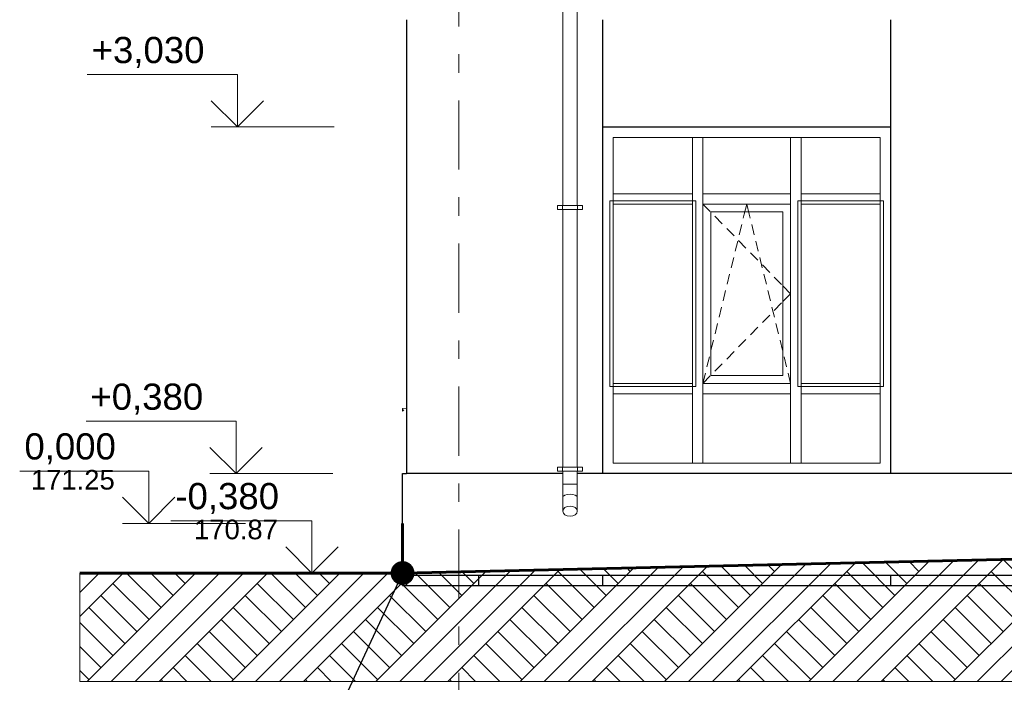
# Model space of a CAD drawing. Header units: millimetres. Extents: x -28821 to 130709, y -7627 to 10914.
# Tile 44 of 111: x 87554 to 95078, y -4559 to 506. Entities that reach past the tile are written whole.
import ezdxf
from ezdxf.enums import TextEntityAlignment as Align

# ---------------------------------------------------------------- set-up
doc = ezdxf.new("R2010")
doc.units = ezdxf.units.MM
doc.header["$MEASUREMENT"] = 0
doc.linetypes.add('Штрих-Штриховая', pattern=[1093.611073, 529.166651, -211.666656, 141.111112, -211.666656])
for name, color, linetype, lineweight in [('1 Молдинги_Ном._пера__41', 7, 'Continuous', 60), ('1_Цоколь_Ном._пера__21', 7, 'Continuous', 30), ('2D - Общий_Ном._пера__2', 8, 'Continuous', 15), ('2D - Общий_Ном._пера__74', 255, 'Continuous', 0), ('Конструктив - Навесные Стены_Ном._пера__1', 7, 'Continuous', 15), ('Конструктив - Стены Внутренние несущие_Ном._пера__21', 7, 'Continuous', 30), ('Конструктив - Стены Несущие_Ном._пера__21', 7, 'Continuous', 30), ('Новый_1 ВОДОСТОК_Ном._пера__141', 7, 'Continuous', 20), ('Новый_Окна Archicad_Ном._пера__1', 7, 'Continuous', 15), ('Окна Archicad_Ном._пера__21', 7, 'Continuous', 30), ('Размер - Отметка Уровня_Ном._пера__1', 7, 'Continuous', 15), ('Размер - Отметка Уровня_Ном._пера__120', 7, 'Continuous', 5), ('Элемент Модели - Оси_Ном._пера__1', 7, 'Continuous', 15), ('Элемент Модели - Оси_Ном._пера__2', 8, 'Continuous', 15)]:
    doc.layers.add(name, color=color, linetype=linetype, lineweight=lineweight)
doc.layers.add('1 Молдинги_Ном._пера__48', color=7, linetype='Continuous', lineweight=60, true_color=0xa80f02)
doc.layers.add('Конструктив - Навесные Стены_Ном._пера__87', color=7, linetype='Continuous', lineweight=20, true_color=0x6a6a6a)
for name, color, linetype in [('1_Цоколь', 7, 'Continuous'), ('Конструктив - Навесные Стены', 7, 'Continuous'), ('Конструктив - Стены Внутренние несущие', 7, 'Continuous'), ('Конструктив - Стены Несущие', 7, 'Continuous'), ('Новый_1 ВОДОСТОК', 7, 'Continuous'), ('Новый_Окна Archicad', 7, 'Continuous'), ('Окна Archicad', 7, 'Continuous'), ('Размер - Отметка Уровня', 7, 'Continuous'), ('Элемент Модели - Оси', 7, 'Continuous')]:
    doc.layers.add(name, color=color, linetype=linetype)
doc.styles.add('СГЕНЕРИР_СТИЛЬ_1', font='arial.ttf')
doc.dimstyles.new('СГЕНЕРИР_СТИЛЬ__4', dxfattribs={"dimtxt": 0.18, "dimasz": 364.8, "dimexe": 0.18, "dimexo": 0.0625, "dimgap": 0, "dimtad": 0, "dimtih": 1, "dimtoh": 1, "dimdec": 4, "dimzin": 0, "dimdsep": 46, "dimcen": 0.09, "dimadec": 0, "dimazin": 0, "dimtfac": 1, "dimtdec": 4, "dimtmove": 0, "dimatfit": 3, "dimldrblk": 'ARROWHEAD_11', "dimfxl": 1, "dimtolj": 1, "dimtzin": 0, "dimarcsym": 0})

# ---------------------------------------------------------------- blocks, each defined once
blk = doc.blocks.new('Элемент Разреза_164_4', base_point=(127333.8, -3344.2))
at = {"layer": 'Конструктив - Стены Несущие_Ном._пера__21', "color": 7, "linetype": 'Continuous', "lineweight": 30}
for p, q in [((90509.5, 505.8), (90509.5, -2964.2)), ((92009.5, -2964.2), (92009.5, 505.8)), ((91059.5, -3744.2), (91059.5, -3819.4)), ((92009.5, -3819.4), (92009.5, -3744.2)), ((91059.5, -3819.4), (92009.5, -3819.4))]:
    blk.add_line(p, q, dxfattribs=at)
blk = doc.blocks.new('Элемент Разреза_175_4', base_point=(127333.8, -3344.2))
at = {"layer": 'Конструктив - Стены Внутренние несущие_Ном._пера__21', "color": 7, "linetype": 'Continuous', "lineweight": 30}
blk.add_line((92009.5, -3819.4), (94209.5, -3819.4), dxfattribs=at)
blk = doc.blocks.new('Элемент Разреза_263_4', base_point=(127333.8, -3344.2))
at = {"layer": 'Конструктив - Навесные Стены_Ном._пера__87', "color": 251, "linetype": 'Continuous', "lineweight": 20, "true_color": 0x6a6a6a}
blk.add_line((93524.5, -2884.2), (94129.5, -2884.2), dxfattribs=at)
blk = doc.blocks.new('Элемент Разреза_264_4', base_point=(127333.8, -3344.2))
at = {"layer": 'Конструктив - Навесные Стены_Ном._пера__87', "color": 251, "linetype": 'Continuous', "lineweight": 20, "true_color": 0x6a6a6a}
blk.add_line((92774.5, -2884.2), (93444.5, -2884.2), dxfattribs=at)
blk = doc.blocks.new('Элемент Разреза_265_4', base_point=(127333.8, -3344.2))
at = {"layer": 'Конструктив - Навесные Стены_Ном._пера__87', "color": 251, "linetype": 'Continuous', "lineweight": 20, "true_color": 0x6a6a6a}
blk.add_line((92089.5, -2274.2), (92089.5, -904.2), dxfattribs=at)
blk = doc.blocks.new('Элемент Разреза_266_4', base_point=(127333.8, -3344.2))
at = {"layer": 'Конструктив - Навесные Стены_Ном._пера__87', "color": 251, "linetype": 'Continuous', "lineweight": 20, "true_color": 0x6a6a6a}
blk.add_line((94129.5, -2274.2), (94129.5, -904.2), dxfattribs=at)
blk = doc.blocks.new('Элемент Разреза_267_4', base_point=(127333.8, -3344.2))
at = {"layer": 'Конструктив - Навесные Стены_Ном._пера__87', "color": 251, "linetype": 'Continuous', "lineweight": 20, "true_color": 0x6a6a6a}
blk.add_line((94129.5, -2884.2), (94129.5, -2354.2), dxfattribs=at)
blk = doc.blocks.new('Элемент Разреза_268_4', base_point=(127333.8, -3344.2))
at = {"layer": 'Конструктив - Навесные Стены_Ном._пера__87', "color": 251, "linetype": 'Continuous', "lineweight": 20, "true_color": 0x6a6a6a}
blk.add_line((92089.5, -2884.2), (92694.5, -2884.2), dxfattribs=at)
blk = doc.blocks.new('Элемент Разреза_269_4', base_point=(127333.8, -3344.2))
at = {"layer": 'Конструктив - Навесные Стены_Ном._пера__87', "color": 251, "linetype": 'Continuous', "lineweight": 20, "true_color": 0x6a6a6a}
blk.add_line((92089.5, -2884.2), (92089.5, -2354.2), dxfattribs=at)
blk = doc.blocks.new('Элемент Разреза_270_4', base_point=(127333.8, -3344.2))
at = {"layer": 'Конструктив - Навесные Стены_Ном._пера__1', "color": 7, "linetype": 'Continuous', "lineweight": 15}
for p, q in [((92694.5, -2884.2), (92694.5, -2354.2)), ((92774.5, -2884.2), (92774.5, -2354.2)), ((92694.5, -2884.2), (92774.5, -2884.2))]:
    blk.add_line(p, q, dxfattribs=at)
blk = doc.blocks.new('Элемент Разреза_271_4', base_point=(127333.8, -3344.2))
at = {"layer": 'Конструктив - Навесные Стены_Ном._пера__1', "color": 7, "linetype": 'Continuous', "lineweight": 15}
for p, q in [((93444.5, -2884.2), (93444.5, -2354.2)), ((93524.5, -2884.2), (93524.5, -2354.2)), ((93444.5, -2884.2), (93524.5, -2884.2))]:
    blk.add_line(p, q, dxfattribs=at)
blk = doc.blocks.new('Элемент Разреза_272_4', base_point=(127333.8, -3344.2))
at = {"layer": 'Конструктив - Навесные Стены_Ном._пера__87', "color": 251, "linetype": 'Continuous', "lineweight": 20, "true_color": 0x6a6a6a}
for p, q in [((92089.5, -2274.2), (92694.5, -2274.2)), ((92089.5, -2274.2), (92089.5, -2354.2)), ((92694.5, -2354.2), (92694.5, -2314.2)), ((92089.5, -2354.2), (92694.5, -2354.2))]:
    blk.add_line(p, q, dxfattribs=at)
blk = doc.blocks.new('Элемент Разреза_273_4', base_point=(127333.8, -3344.2))
at = {"layer": 'Конструктив - Навесные Стены_Ном._пера__87', "color": 251, "linetype": 'Continuous', "lineweight": 20, "true_color": 0x6a6a6a}
for p, q in [((92774.5, -2274.2), (93444.5, -2274.2)), ((92774.5, -2314.2), (92774.5, -2354.2)), ((93444.5, -2354.2), (93444.5, -2314.2)), ((92774.5, -2354.2), (93444.5, -2354.2))]:
    blk.add_line(p, q, dxfattribs=at)
blk = doc.blocks.new('Элемент Разреза_274_4', base_point=(127333.8, -3344.2))
at = {"layer": 'Конструктив - Навесные Стены_Ном._пера__87', "color": 251, "linetype": 'Continuous', "lineweight": 20, "true_color": 0x6a6a6a}
for p, q in [((93524.5, -2274.2), (94129.5, -2274.2)), ((93524.5, -2314.2), (93524.5, -2354.2)), ((94129.5, -2354.2), (94129.5, -2274.2)), ((93524.5, -2354.2), (94129.5, -2354.2))]:
    blk.add_line(p, q, dxfattribs=at)
blk = doc.blocks.new('Элемент Разреза_278_4', base_point=(127333.8, -3344.2))
at = {"layer": 'Конструктив - Навесные Стены_Ном._пера__1', "color": 7, "linetype": 'Continuous', "lineweight": 15}
for p, q in [((92064.5, -879.2), (92064.5, -2299.2)), ((92719.5, -879.2), (92064.5, -879.2)), ((92719.5, -2299.2), (92719.5, -879.2)), ((92064.5, -2299.2), (92719.5, -2299.2))]:
    blk.add_line(p, q, dxfattribs=at)
blk = doc.blocks.new('Элемент Разреза_279_4', base_point=(127333.8, -3344.2))
at = {"layer": 'Конструктив - Навесные Стены_Ном._пера__1', "color": 7, "linetype": 'Continuous', "lineweight": 15}
for p, q in [((92774.5, -904.2), (92830.5, -961.4)), ((92834.5, -2214.2), (92834.5, -964.2)), ((92834.5, -964.2), (93384.5, -964.2)), ((93090.5, -981.9), (93109.5, -904.2)), ((93128.5, -981.9), (93109.5, -904.2)), ((93384.5, -964.2), (93384.5, -2214.2)), ((92865.4, -997.1), (92921.4, -1054.3)), ((93083.3, -1011.4), (93090.5, -981.9)), ((93135.7, -1011.4), (93128.5, -981.9)), ((92956.3, -1090), (93012.3, -1147.2)), ((93052.4, -1137.6), (93071.4, -1059.9)), ((93166.6, -1137.6), (93147.6, -1059.9)), ((93021.6, -1263.9), (93040.6, -1186.2)), ((93047.2, -1183), (93103.2, -1240.2)), ((93197.5, -1263.9), (93178.5, -1186.2)), ((93138.1, -1275.9), (93194.1, -1333.1)), ((92990.7, -1390.2), (93009.7, -1312.5)), ((93228.4, -1390.2), (93209.4, -1312.5)), ((93229, -1368.8), (93285, -1426)), ((92959.8, -1516.5), (92978.8, -1438.8)), ((93259.3, -1516.5), (93240.3, -1438.8)), ((93319.9, -1461.8), (93375.9, -1519)), ((92928.9, -1642.8), (92947.9, -1565.1)), ((93290.1, -1642.8), (93271.1, -1565.1)), ((93388.6, -1532), (93444.5, -1589.2)), ((93388.6, -1646.4), (93444.5, -1589.2)), ((92898, -1769), (92917, -1691.3)), ((93321, -1769), (93302, -1691.3)), ((93319.9, -1716.5), (93375.9, -1659.4)), ((93229, -1809.5), (93285, -1752.3)), ((92867.2, -1895.3), (92886.2, -1817.6)), ((93138.1, -1902.4), (93194.1, -1845.2)), ((93351.9, -1895.3), (93332.9, -1817.6)), ((92836.3, -2021.6), (92855.3, -1943.9)), ((93047.2, -1995.4), (93103.2, -1938.2)), ((93382.8, -2021.6), (93363.8, -1943.9)), ((92956.3, -2088.3), (93012.3, -2031.1)), ((92805.4, -2147.9), (92824.4, -2070.2)), ((93413.7, -2147.9), (93394.7, -2070.2)), ((92865.4, -2181.2), (92921.4, -2124)), ((92774.5, -2274.2), (92793.5, -2196.5)), ((92774.5, -2274.2), (92830.5, -2217)), ((93384.5, -2214.2), (92834.5, -2214.2)), ((93444.5, -2274.2), (93425.5, -2196.5))]:
    blk.add_line(p, q, dxfattribs=at)
blk = doc.blocks.new('Элемент Разреза_280_4', base_point=(127333.8, -3344.2))
at = {"layer": 'Конструктив - Навесные Стены_Ном._пера__1', "color": 7, "linetype": 'Continuous', "lineweight": 15}
for p, q in [((93499.5, -879.2), (93499.5, -2299.2)), ((94154.5, -879.2), (93499.5, -879.2)), ((94154.5, -2299.2), (94154.5, -879.2)), ((93499.5, -2299.2), (94154.5, -2299.2))]:
    blk.add_line(p, q, dxfattribs=at)
blk = doc.blocks.new('Элемент Разреза_281_4', base_point=(127333.8, -3344.2))
at = {"layer": 'Конструктив - Навесные Стены_Ном._пера__1', "color": 7, "linetype": 'Continuous', "lineweight": 15}
for p, q in [((92694.5, -2274.2), (92694.5, -904.2)), ((92774.5, -2274.2), (92774.5, -904.2)), ((92694.5, -2299.2), (92694.5, -2274.2)), ((92694.5, -2314.2), (92694.5, -2299.2)), ((92774.5, -2314.2), (92774.5, -2274.2))]:
    blk.add_line(p, q, dxfattribs=at)
blk = doc.blocks.new('Элемент Разреза_282_4', base_point=(127333.8, -3344.2))
at = {"layer": 'Конструктив - Навесные Стены_Ном._пера__1', "color": 7, "linetype": 'Continuous', "lineweight": 15}
for p, q in [((93444.5, -2314.2), (93444.5, -904.2)), ((93524.5, -2274.2), (93524.5, -904.2)), ((93524.5, -2299.2), (93524.5, -2274.2)), ((93524.5, -2314.2), (93524.5, -2299.2))]:
    blk.add_line(p, q, dxfattribs=at)
blk = doc.blocks.new('Элемент Разреза_283_4', base_point=(127333.8, -3344.2))
at = {"layer": 'Конструктив - Навесные Стены_Ном._пера__87', "color": 251, "linetype": 'Continuous', "lineweight": 20, "true_color": 0x6a6a6a}
for p, q in [((92089.5, -824.2), (92694.5, -824.2)), ((92089.5, -864.2), (92089.5, -904.2)), ((92694.5, -879.2), (92694.5, -864.2)), ((92694.5, -904.2), (92694.5, -879.2)), ((92089.5, -904.2), (92694.5, -904.2))]:
    blk.add_line(p, q, dxfattribs=at)
blk = doc.blocks.new('Элемент Разреза_284_4', base_point=(127333.8, -3344.2))
at = {"layer": 'Конструктив - Навесные Стены_Ном._пера__87', "color": 251, "linetype": 'Continuous', "lineweight": 20, "true_color": 0x6a6a6a}
for p, q in [((92774.5, -824.2), (93444.5, -824.2)), ((92774.5, -864.2), (92774.5, -904.2)), ((93444.5, -904.2), (93444.5, -864.2)), ((92774.5, -904.2), (93444.5, -904.2))]:
    blk.add_line(p, q, dxfattribs=at)
blk = doc.blocks.new('Элемент Разреза_285_4', base_point=(127333.8, -3344.2))
at = {"layer": 'Конструктив - Навесные Стены_Ном._пера__87', "color": 251, "linetype": 'Continuous', "lineweight": 20, "true_color": 0x6a6a6a}
for p, q in [((93524.5, -824.2), (94129.5, -824.2)), ((93524.5, -864.2), (93524.5, -879.2)), ((93524.5, -879.2), (93524.5, -904.2)), ((94129.5, -904.2), (94129.5, -864.2)), ((93524.5, -904.2), (94129.5, -904.2))]:
    blk.add_line(p, q, dxfattribs=at)
blk = doc.blocks.new('Элемент Разреза_298_4', base_point=(127333.8, -3344.2))
at = {"layer": '1_Цоколь_Ном._пера__21', "color": 7, "linetype": 'Continuous', "lineweight": 30}
for p, q in [((90478.5, -2964.2), (90508.5, -2964.2)), ((90478.5, -3744.2), (90478.5, -2964.2)), ((90478.5, -3819.4), (90478.5, -3744.2)), ((90508.5, -3744.2), (90478.5, -3744.2)), ((90508.5, -3744.2), (90508.5, -3819.4)), ((90478.5, -3819.4), (90508.5, -3819.4))]:
    blk.add_line(p, q, dxfattribs=at)
blk = doc.blocks.new('Элемент Разреза_299_4', base_point=(127333.8, -3344.2))
at = {"layer": '1_Цоколь_Ном._пера__21', "color": 7, "linetype": 'Continuous', "lineweight": 30}
for p, q in [((91704.5, -2964.2), (90508.5, -2964.2)), ((95689.4, -2964.2), (91814.5, -2964.2)), ((100877.9, -3744.2), (90508.5, -3744.2))]:
    blk.add_line(p, q, dxfattribs=at)
blk = doc.blocks.new('Элемент Разреза_310_4', base_point=(127333.8, -3344.2))
at = {"layer": 'Новый_Окна Archicad_Ном._пера__1', "color": 7, "linetype": 'Continuous', "lineweight": 15}
for p, q in [((90509.5, -2464.2), (90479.5, -2466)), ((90479.5, -2466), (90479.5, -2486)), ((90479.5, -2486), (90489.5, -2476))]:
    blk.add_line(p, q, dxfattribs=at)
blk = doc.blocks.new('Элемент Разреза_313_4', base_point=(127333.8, -3344.2))
at = {"layer": 'Новый_1 ВОДОСТОК_Ном._пера__141', "color": 7, "linetype": 'Continuous', "lineweight": 20}
for p, q in [((91704.5, 1055.5), (91704.5, -914.5)), ((91814.5, 1055.5), (91814.5, -914.5)), ((91664.5, -914.5), (91702.5, -914.5)), ((91664.5, -944.5), (91664.5, -914.5)), ((91664.5, -944.5), (91702.5, -944.5)), ((91702.5, -914.5), (91706.9, -914.5)), ((91702.5, -944.5), (91702.5, -914.5)), ((91702.5, -944.5), (91706.9, -944.5)), ((91704.5, -944.5), (91704.5, -2914.5)), ((91706.9, -914.5), (91719.2, -914.5)), ((91706.9, -944.5), (91719.2, -944.5)), ((91719.2, -914.5), (91737.7, -914.5)), ((91719.2, -944.5), (91737.7, -944.5)), ((91737.7, -914.5), (91759.5, -914.5)), ((91737.7, -944.5), (91759.5, -944.5)), ((91759.5, -914.5), (91781.3, -914.5)), ((91759.5, -944.5), (91781.3, -944.5)), ((91781.3, -914.5), (91799.8, -914.5)), ((91781.3, -944.5), (91799.8, -944.5)), ((91799.8, -914.5), (91812.2, -914.5)), ((91799.8, -944.5), (91812.2, -944.5)), ((91812.2, -914.5), (91816.5, -914.5)), ((91812.2, -944.5), (91816.5, -944.5)), ((91814.5, -944.5), (91814.5, -2914.5)), ((91816.5, -914.5), (91854.5, -914.5)), ((91816.5, -944.5), (91816.5, -914.5)), ((91816.5, -944.5), (91854.5, -944.5)), ((91854.5, -944.5), (91854.5, -914.5)), ((91664.5, -2914.5), (91702.5, -2914.5)), ((91664.5, -2944.5), (91664.5, -2914.5)), ((91702.5, -2914.5), (91706.9, -2914.5)), ((91702.5, -2944.5), (91702.5, -2914.5)), ((91706.9, -2914.5), (91719.2, -2914.5)), ((91719.2, -2914.5), (91737.7, -2914.5)), ((91737.7, -2914.5), (91759.5, -2914.5)), ((91759.5, -2914.5), (91781.3, -2914.5)), ((91781.3, -2914.5), (91799.8, -2914.5)), ((91799.8, -2914.5), (91812.2, -2914.5)), ((91812.2, -2914.5), (91816.5, -2914.5)), ((91816.5, -2914.5), (91854.5, -2914.5)), ((91816.5, -2944.5), (91816.5, -2914.5)), ((91854.5, -2944.5), (91854.5, -2914.5)), ((91664.5, -2944.5), (91702.5, -2944.5)), ((91702.5, -2944.5), (91706.9, -2944.5)), ((91704.5, -2944.5), (91704.5, -3044.5)), ((91706.9, -2944.5), (91719.2, -2944.5)), ((91719.2, -2944.5), (91737.7, -2944.5)), ((91737.7, -2944.5), (91759.5, -2944.5)), ((91759.5, -2944.5), (91781.3, -2944.5)), ((91781.3, -2944.5), (91799.8, -2944.5)), ((91799.8, -2944.5), (91812.2, -2944.5)), ((91812.2, -2944.5), (91816.5, -2944.5)), ((91814.5, -2944.5), (91814.5, -3044.5)), ((91816.5, -2944.5), (91854.5, -2944.5)), ((91708.7, -3044.5), (91704.5, -3044.5)), ((91704.5, -3044.5), (91704.5, -3144.5)), ((91720.6, -3044.5), (91708.7, -3044.5)), ((91738.5, -3044.5), (91720.6, -3044.5)), ((91759.5, -3044.5), (91738.5, -3044.5)), ((91780.6, -3044.5), (91759.5, -3044.5)), ((91798.4, -3044.5), (91780.6, -3044.5)), ((91810.3, -3044.5), (91798.4, -3044.5)), ((91814.5, -3044.5), (91810.3, -3044.5)), ((91814.5, -3044.5), (91814.5, -3144.5)), ((91704.5, -3144.5), (91704.5, -3250.6)), ((91720.6, -3128.4), (91708.7, -3135.8)), ((91738.5, -3123.5), (91720.6, -3128.4)), ((91759.5, -3121.7), (91738.5, -3123.5)), ((91780.6, -3123.5), (91759.5, -3121.7)), ((91798.4, -3128.4), (91780.6, -3123.5)), ((91810.3, -3135.8), (91798.4, -3128.4)), ((91814.5, -3144.5), (91814.5, -3250.6)), ((91720.6, -3223.1), (91708.7, -3235.7)), ((91738.5, -3214.7), (91720.6, -3223.1)), ((91759.5, -3211.7), (91738.5, -3214.7)), ((91780.6, -3214.7), (91759.5, -3211.7)), ((91798.4, -3223.1), (91780.6, -3214.7)), ((91810.3, -3235.7), (91798.4, -3223.1)), ((91708.7, -3235.7), (91704.5, -3250.6)), ((91704.5, -3250.6), (91708.7, -3265.5)), ((91708.7, -3265.5), (91720.6, -3278.1)), ((91720.6, -3278.1), (91738.5, -3286.5)), ((91738.5, -3286.5), (91759.5, -3289.5)), ((91759.5, -3289.5), (91780.6, -3286.5)), ((91780.6, -3286.5), (91798.4, -3278.1)), ((91798.4, -3278.1), (91810.3, -3265.5)), ((91814.5, -3250.6), (91810.3, -3235.7)), ((91810.3, -3265.5), (91814.5, -3250.6))]:
    blk.add_line(p, q, dxfattribs=at)
blk = doc.blocks.new('Элемент Разреза_318_4', base_point=(127333.8, -3344.2))
at = {"layer": 'Окна Archicad_Ном._пера__21', "color": 7, "linetype": 'Continuous', "lineweight": 30}
blk.add_line((92009.5, -314.2), (94209.5, -314.2), dxfattribs=at)
blk = doc.blocks.new('Элемент Разреза_320_4', base_point=(127333.8, -3344.2))
at = {"layer": 'Конструктив - Стены Несущие_Ном._пера__21', "color": 7, "linetype": 'Continuous', "lineweight": 30}
for p, q in [((94209.5, -2964.2), (94209.5, 505.8)), ((94209.5, -3819.4), (94209.5, -3744.2)), ((94209.5, -3819.4), (99009.5, -3819.4))]:
    blk.add_line(p, q, dxfattribs=at)
blk = doc.blocks.new('Элемент Разреза_330_4', base_point=(127333.8, -3344.2))
at = {"layer": 'Конструктив - Навесные Стены_Ном._пера__87', "color": 251, "linetype": 'Continuous', "lineweight": 20, "true_color": 0x6a6a6a}
for p, q in [((92089.5, -824.2), (92089.5, -394.2)), ((92089.5, -864.2), (92089.5, -824.2))]:
    blk.add_line(p, q, dxfattribs=at)
blk = doc.blocks.new('Элемент Разреза_331_4', base_point=(127333.8, -3344.2))
at = {"layer": 'Конструктив - Навесные Стены_Ном._пера__87', "color": 251, "linetype": 'Continuous', "lineweight": 20, "true_color": 0x6a6a6a}
for p, q in [((92694.5, -394.2), (92089.5, -394.2)), ((92734.5, -394.2), (92694.5, -394.2))]:
    blk.add_line(p, q, dxfattribs=at)
blk = doc.blocks.new('Элемент Разреза_332_4', base_point=(127333.8, -3344.2))
at = {"layer": 'Конструктив - Навесные Стены_Ном._пера__1', "color": 7, "linetype": 'Continuous', "lineweight": 15}
for p, q in [((92694.5, -864.2), (92694.5, -394.2)), ((92774.5, -864.2), (92774.5, -394.2))]:
    blk.add_line(p, q, dxfattribs=at)
blk = doc.blocks.new('Элемент Разреза_333_4', base_point=(127333.8, -3344.2))
at = {"layer": 'Конструктив - Навесные Стены_Ном._пера__87', "color": 251, "linetype": 'Continuous', "lineweight": 20, "true_color": 0x6a6a6a}
for p, q in [((92774.5, -394.2), (92734.5, -394.2)), ((93444.5, -394.2), (92774.5, -394.2))]:
    blk.add_line(p, q, dxfattribs=at)
blk = doc.blocks.new('Элемент Разреза_334_4', base_point=(127333.8, -3344.2))
at = {"layer": 'Конструктив - Навесные Стены_Ном._пера__1', "color": 7, "linetype": 'Continuous', "lineweight": 15}
for p, q in [((93444.5, -864.2), (93444.5, -394.2)), ((93484.5, -394.2), (93444.5, -394.2)), ((93524.5, -864.2), (93524.5, -394.2))]:
    blk.add_line(p, q, dxfattribs=at)
blk = doc.blocks.new('Элемент Разреза_335_4', base_point=(127333.8, -3344.2))
at = {"layer": 'Конструктив - Навесные Стены_Ном._пера__87', "color": 251, "linetype": 'Continuous', "lineweight": 20, "true_color": 0x6a6a6a}
for p, q in [((93524.5, -394.2), (93484.5, -394.2)), ((94129.5, -394.2), (93524.5, -394.2))]:
    blk.add_line(p, q, dxfattribs=at)
blk = doc.blocks.new('Элемент Разреза_336_4', base_point=(127333.8, -3344.2))
at = {"layer": 'Конструктив - Навесные Стены_Ном._пера__87', "color": 251, "linetype": 'Continuous', "lineweight": 20, "true_color": 0x6a6a6a}
for p, q in [((94129.5, -824.2), (94129.5, -394.2)), ((94129.5, -864.2), (94129.5, -824.2))]:
    blk.add_line(p, q, dxfattribs=at)
blk = doc.blocks.new('Элемент Разреза_343_4', base_point=(127333.8, -3344.2))
at = {"layer": '1_Цоколь_Ном._пера__21', "color": 7, "linetype": 'Continuous', "lineweight": 30}
blk.add_line((90508.5, -3819.4), (91059.5, -3819.4), dxfattribs=at)
blk = doc.blocks.new('Стандартный Маркер Сетки[27]_4', base_point=(90909.5, 6156.8))
at = {"layer": 'Элемент Модели - Оси_Ном._пера__2', "color": 8, "linetype": 'Штрих-Штриховая', "lineweight": 15}
blk.add_line((90909.5, 5356.8), (90909.5, -5544.2), dxfattribs=at)
at = {"layer": 'Элемент Модели - Оси_Ном._пера__1', "color": 7, "lineweight": 15, "style": 'СГЕНЕРИР_СТИЛЬ_1'}
blk.add_attdef('AC_MarkerText_1', text='', height=350, rotation=360, dxfattribs=at).set_placement((90909.5, -6644.2), align=Align.TOP_CENTER)
blk = doc.blocks.new('Стандартный Маркер Сетки[29]_4', base_point=(90909.5, 6156.8))
at = {"layer": 'Элемент Модели - Оси_Ном._пера__2', "color": 8, "linetype": 'Штрих-Штриховая', "lineweight": 15}
blk.add_line((90909.5, 5356.8), (90909.5, -5544.2), dxfattribs=at)
at = {"layer": 'Элемент Модели - Оси_Ном._пера__1', "color": 7, "lineweight": 15, "style": 'СГЕНЕРИР_СТИЛЬ_1'}
blk.add_attdef('AC_MarkerText_1', text='', height=350, rotation=360, dxfattribs=at).set_placement((90909.5, -6644.2), align=Align.TOP_CENTER)
blk = doc.blocks.new('ARROWHEAD_11')
at = {"color": 0, "linetype": 'Continuous', "lineweight": 0}
blk.add_line((0, 0), (-1, 0), dxfattribs=at)
at = {"color": 0, "linetype": 'Continuous', "lineweight": 0, "const_width": 0.25, "flags": 128}
blk.add_lwpolyline([(-0.125, 0, 1), (0.125, 0, 1)], format="xyb", close=True, dxfattribs=at)
blk = doc.blocks.new('Отметка высоты (ГОСТ)[38]_4', base_point=(89217.2, -314.2))
at = {"layer": 'Размер - Отметка Уровня_Ном._пера__120', "color": 7, "linetype": 'Continuous', "lineweight": 5}
for p, q in [((89217.2, 85.8), (88070.7, 85.8)), ((89217.2, -314.2), (89217.2, 85.8)), ((89217.2, -314.2), (89017.2, -114.2)), ((89217.2, -314.2), (89417.2, -114.2)), ((89957.4, -314.2), (89017.2, -314.2))]:
    blk.add_line(p, q, dxfattribs=at)
at = {"layer": 'Размер - Отметка Уровня_Ном._пера__120', "color": 7, "lineweight": 5, "insert": (89017.2, 115.6), "char_height": 200, "attachment_point": 9, "style": 'СГЕНЕРИР_СТИЛЬ_1'}
blk.add_mtext('\\A1;+3,030{\\H0.66x;\\S^  ;}', dxfattribs=at)
at = {"layer": 'Размер - Отметка Уровня_Ном._пера__120', "color": 7, "lineweight": 5, "style": 'СГЕНЕРИР_СТИЛЬ_1'}
blk.add_attdef('addText', text='', height=150, dxfattribs=at).set_placement((88957.2, -149.9), align=Align.BOTTOM_RIGHT)
blk = doc.blocks.new('Отметка высоты (ГОСТ)[39]_4', base_point=(89207.2, -2964.2))
at = {"layer": 'Размер - Отметка Уровня_Ном._пера__120', "color": 7, "linetype": 'Continuous', "lineweight": 5}
for p, q in [((89207.2, -2564.2), (88060.7, -2564.2)), ((89207.2, -2964.2), (89207.2, -2564.2)), ((89207.2, -2964.2), (89007.2, -2764.2)), ((89207.2, -2964.2), (89407.2, -2764.2)), ((89947.4, -2964.2), (89007.2, -2964.2))]:
    blk.add_line(p, q, dxfattribs=at)
at = {"layer": 'Размер - Отметка Уровня_Ном._пера__120', "color": 7, "lineweight": 5, "insert": (89007.2, -2534.4), "char_height": 200, "attachment_point": 9, "style": 'СГЕНЕРИР_СТИЛЬ_1'}
blk.add_mtext('\\A1;+0,380{\\H0.66x;\\S^  ;}', dxfattribs=at)
at = {"layer": 'Размер - Отметка Уровня_Ном._пера__120', "color": 7, "lineweight": 5, "style": 'СГЕНЕРИР_СТИЛЬ_1'}
blk.add_attdef('addText', text='', height=150, dxfattribs=at).set_placement((88947.2, -2799.9), align=Align.BOTTOM_RIGHT)
blk = doc.blocks.new('Отметка высоты (ГОСТ)[44]_4', base_point=(88540.4, -3344.2))
at = {"layer": 'Размер - Отметка Уровня_Ном._пера__120', "color": 7, "linetype": 'Continuous', "lineweight": 5}
for p, q in [((88540.4, -2944.2), (87554, -2944.2)), ((88540.4, -3344.2), (88540.4, -2944.2)), ((88540.4, -3344.2), (88340.4, -3144.2)), ((88540.4, -3344.2), (88740.4, -3144.2)), ((89280.5, -3344.2), (88340.4, -3344.2))]:
    blk.add_line(p, q, dxfattribs=at)
at = {"layer": 'Размер - Отметка Уровня_Ном._пера__120', "color": 7, "lineweight": 5, "insert": (88340.4, -2914.4), "char_height": 200, "attachment_point": 9, "style": 'СГЕНЕРИР_СТИЛЬ_1'}
blk.add_mtext('\\A1;0,000{\\H0.66x;\\S^  ;}', dxfattribs=at)
at = {"layer": 'Размер - Отметка Уровня_Ном._пера__120', "color": 7, "lineweight": 5, "style": 'СГЕНЕРИР_СТИЛЬ_1'}
blk.add_attdef('addText', text='', height=150, dxfattribs=at).set_placement((88280.4, -3131), align=Align.BOTTOM_RIGHT)
blk = doc.blocks.new('Отметка высоты (ГОСТ)[46]_4', base_point=(89787, -3724.2))
at = {"layer": 'Размер - Отметка Уровня_Ном._пера__120', "color": 7, "linetype": 'Continuous', "lineweight": 5}
for p, q in [((89787, -3324.2), (88709.2, -3324.2)), ((89787, -3724.2), (89787, -3324.2)), ((89787, -3724.2), (89587, -3524.2)), ((89787, -3724.2), (89987, -3524.2)), ((90527.1, -3724.2), (89587, -3724.2))]:
    blk.add_line(p, q, dxfattribs=at)
at = {"layer": 'Размер - Отметка Уровня_Ном._пера__120', "color": 7, "lineweight": 5, "insert": (89587, -3294.4), "char_height": 200, "attachment_point": 9, "style": 'СГЕНЕРИР_СТИЛЬ_1'}
blk.add_mtext('\\A1;-0,380{\\H0.66x;\\S^  ;}', dxfattribs=at)
at = {"layer": 'Размер - Отметка Уровня_Ном._пера__120', "color": 7, "lineweight": 5, "style": 'СГЕНЕРИР_СТИЛЬ_1'}
blk.add_attdef('addText', text='', height=150, dxfattribs=at).set_placement((89527, -3511), align=Align.BOTTOM_RIGHT)

msp = doc.modelspace()

# ---------------------------------------------------------------- hatches: boundary and pattern name
at = {"layer": '2D - Общий_Ном._пера__2', "linetype": 'Continuous', "lineweight": 15}
h = msp.add_hatch(dxfattribs=at)
h.set_pattern_fill('ГРУНТ_02_0004', color=8, style=0, pattern_type=2)
h.set_pattern_definition([(45, (127333.8, -3344.16), (-275.7716, 275.7716), []), (45, (127241.9, -3252.2), (-551.543, 551.543), []), (45, (127150, -3160.3), (-551.543, 551.543), []), (135, (127058.05, -3068.39), (91.92388, 91.92388), [390, -390])])
h.paths.add_polyline_path([(90479.5, -3724.2), (101509.5, -3474.2), (101509.5, -4552.8), (88012.5, -4552.8), (88012.5, -3724.2)])

# ---------------------------------------------------------------- linework, layer by layer
at = {"layer": '1 Молдинги_Ном._пера__41', "color": 7, "linetype": 'Continuous', "lineweight": 60}
for p, q in [((101509.5, -3474.2), (90479.5, -3724.2)), ((90479.5, -3724.2), (88012.5, -3724.2))]:
    msp.add_line(p, q, dxfattribs=at)
at = {"layer": '1 Молдинги_Ном._пера__48', "color": 14, "linetype": 'Continuous', "lineweight": 60, "true_color": 0xa80f02}
msp.add_line((90479.5, -3344.2), (90479.5, -3724.2), dxfattribs=at)
at = {"layer": '2D - Общий_Ном._пера__74', "color": 255, "linetype": 'Continuous', "lineweight": 0, "flags": 128}
msp.add_lwpolyline([(90479.5, -3724.2), (101509.5, -3474.2), (101509.5, -4552.8), (88012.5, -4552.8), (88012.5, -3724.2)], close=True, dxfattribs=at)

# ---------------------------------------------------------------- block references
at = {"layer": '1_Цоколь', "lineweight": 0}
for name in ['Элемент Разреза_298_4', 'Элемент Разреза_299_4', 'Элемент Разреза_343_4']:
    msp.add_blockref(name, (127333.8, -3344.2), dxfattribs=at)
at = {"layer": 'Конструктив - Навесные Стены', "lineweight": 0}
for name in ['Элемент Разреза_330_4', 'Элемент Разреза_331_4', 'Элемент Разреза_332_4', 'Элемент Разреза_333_4', 'Элемент Разреза_334_4', 'Элемент Разреза_335_4', 'Элемент Разреза_336_4', 'Элемент Разреза_283_4', 'Элемент Разреза_284_4', 'Элемент Разреза_285_4', 'Элемент Разреза_278_4', 'Элемент Разреза_280_4', 'Элемент Разреза_265_4', 'Элемент Разреза_281_4', 'Элемент Разреза_279_4', 'Элемент Разреза_282_4', 'Элемент Разреза_266_4', 'Элемент Разреза_272_4', 'Элемент Разреза_273_4', 'Элемент Разреза_274_4', 'Элемент Разреза_269_4', 'Элемент Разреза_270_4', 'Элемент Разреза_271_4', 'Элемент Разреза_267_4', 'Элемент Разреза_268_4', 'Элемент Разреза_264_4', 'Элемент Разреза_263_4']:
    msp.add_blockref(name, (127333.8, -3344.2), dxfattribs=at)
at = {"layer": 'Конструктив - Стены Внутренние несущие', "lineweight": 0}
msp.add_blockref('Элемент Разреза_175_4', (127333.8, -3344.2), dxfattribs=at)
at = {"layer": 'Конструктив - Стены Несущие', "lineweight": 0}
for name in ['Элемент Разреза_164_4', 'Элемент Разреза_320_4']:
    msp.add_blockref(name, (127333.8, -3344.2), dxfattribs=at)
at = {"layer": 'Новый_1 ВОДОСТОК', "lineweight": 0}
msp.add_blockref('Элемент Разреза_313_4', (127333.8, -3344.2), dxfattribs=at)
at = {"layer": 'Новый_Окна Archicad', "lineweight": 0}
msp.add_blockref('Элемент Разреза_310_4', (127333.8, -3344.2), dxfattribs=at)
at = {"layer": 'Окна Archicad', "lineweight": 0}
msp.add_blockref('Элемент Разреза_318_4', (127333.8, -3344.2), dxfattribs=at)
at = {"layer": 'Размер - Отметка Уровня', "color": 104, "linetype": 'Continuous', "lineweight": 15, "true_color": 0x029e21}
for name, p in [('Отметка высоты (ГОСТ)[38]_4', (89217.2, -314.2)), ('Отметка высоты (ГОСТ)[39]_4', (89207.2, -2964.2))]:
    msp.add_blockref(name, p, dxfattribs=at)
for name, p, values in [('Отметка высоты (ГОСТ)[44]_4', (88540.4, -3344.2), {'addText': '171.25'}), ('Отметка высоты (ГОСТ)[46]_4', (89787, -3724.2), {'addText': '170.87'})]:
    msp.add_blockref(name, p, dxfattribs=at).add_auto_attribs(values)
at = {"layer": 'Элемент Модели - Оси', "color": 8, "linetype": 'Continuous', "lineweight": 15}
for name in ['Стандартный Маркер Сетки[27]_4', 'Стандартный Маркер Сетки[29]_4']:
    msp.add_blockref(name, (90909.5, 6156.8), dxfattribs=at)

# ---------------------------------------------------------------- leaders
at = {"layer": 'Размер - Отметка Уровня_Ном._пера__1', "color": 7, "linetype": 'Continuous', "lineweight": 15, "annotation_type": 0, "has_hookline": 1, "hookline_direction": 1, "text_width": 770}
msp.add_leader([(90479.5, -3724.2), (89957.1, -4850.6), (89629.7, -4880.4)], dimstyle='СГЕНЕРИР_СТИЛЬ__4', dxfattribs=at)

doc.saveas('drawing.dxf')
